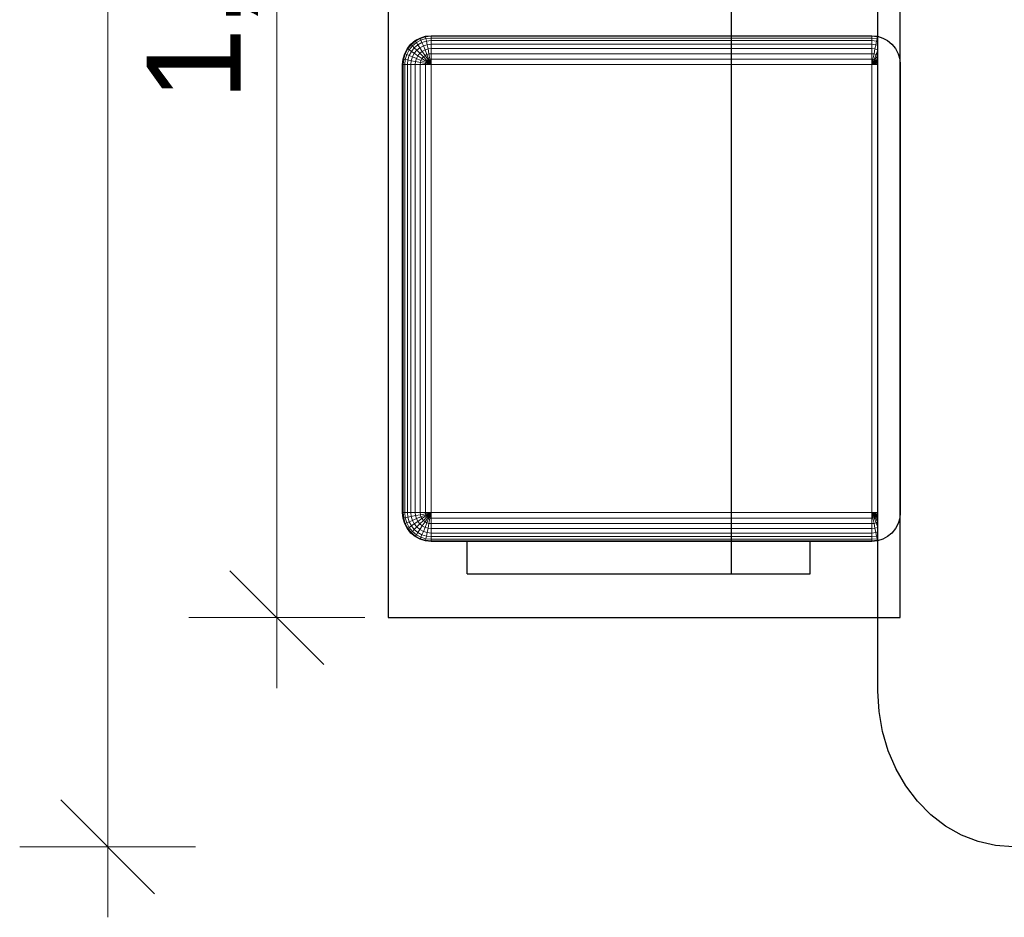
# Model space of a CAD drawing. Header units: millimetres. Extents: x -13131571 to -13125242, y -52286 to -49344.
# Tile 1 of 34: x -13131543 to -13130493, y -52140 to -51184. Entities that reach past the tile are written whole.
import ezdxf

# ---------------------------------------------------------------- set-up
doc = ezdxf.new("R2010")
doc.units = ezdxf.units.MM
doc.header["$MEASUREMENT"] = 0
doc.layers.add('0._RDC (93)_1_0', color=7, linetype='Continuous')
doc.layers.add('0._RDC (93)_1_BQN 2 COTATIONS PC', color=7, linetype='Continuous')
doc.styles.add('STYLE_GENERE_1', font='txt')

msp = doc.modelspace()

# ---------------------------------------------------------------- linework, layer by layer
at = {"layer": '0._RDC (93)_1_0', "color": 250, "linetype": 'Continuous', "lineweight": 0, "true_color": 0x191919}
for p, q in [((-13131150, -51820.9), (-13131150, -50482.1)), ((-13130628, -51899.2), (-13130628, -50538.4)), ((-13130784.2, -51104.7), (-13130784.2, -51200.9)), ((-13131115.9, -51203.2), (-13131110.3, -51201.4)), ((-13131110.3, -51201.4), (-13131104.3, -51200.9)), ((-13131110.1, -51202), (-13131110.3, -51201.4)), ((-13131110.1, -51202), (-13131104.3, -51201.4)), ((-13131104.3, -51201.4), (-13131104.3, -51200.9)), ((-13131104.3, -51200.9), (-13130634.5, -51200.9)), ((-13131104.3, -51203.2), (-13131104.3, -51201.4)), ((-13131104.3, -51201.4), (-13130634.5, -51201.4)), ((-13130634.5, -51200.9), (-13130634.5, -51201.4)), ((-13130634.5, -51200.9), (-13130628.6, -51201.4)), ((-13130634.5, -51201.4), (-13130634.5, -51203.2)), ((-13130634.5, -51201.4), (-13130628.7, -51202)), ((-13130628.6, -51201.4), (-13130628.7, -51202)), ((-13130628.6, -51201.4), (-13130628, -51201.6)), ((-13131129.5, -51214.5), (-13131125.8, -51209.9)), ((-13131129.1, -51214.9), (-13131125.4, -51210.3)), ((-13131127.6, -51215.8), (-13131124.1, -51211.5)), ((-13131125.8, -51209.9), (-13131121.2, -51206)), ((-13131125.4, -51210.3), (-13131125.8, -51209.9)), ((-13131125.4, -51210.3), (-13131120.9, -51206.5)), ((-13131124.1, -51211.5), (-13131125.4, -51210.3)), ((-13131124.1, -51211.5), (-13131119.9, -51208)), ((-13131122.2, -51213.5), (-13131124.1, -51211.5)), ((-13131122.2, -51213.5), (-13131118.3, -51210.4)), ((-13131121.2, -51206), (-13131115.9, -51203.2)), ((-13131120.9, -51206.5), (-13131121.2, -51206)), ((-13131120.9, -51206.5), (-13131115.7, -51203.7)), ((-13131119.9, -51208), (-13131120.9, -51206.5)), ((-13131119.9, -51208), (-13131115.1, -51205.4)), ((-13131118.3, -51210.4), (-13131119.9, -51208)), ((-13131118.3, -51210.4), (-13131114, -51208)), ((-13131116.2, -51213.5), (-13131118.3, -51210.4)), ((-13131116.2, -51213.5), (-13131112.5, -51211.5)), ((-13131115.7, -51203.7), (-13131115.9, -51203.2)), ((-13131115.7, -51203.7), (-13131110.1, -51202)), ((-13131115.1, -51205.4), (-13131115.7, -51203.7)), ((-13131115.1, -51205.4), (-13131109.8, -51203.7)), ((-13131114, -51208), (-13131115.1, -51205.4)), ((-13131114, -51208), (-13131109.3, -51206.5)), ((-13131112.5, -51211.5), (-13131114, -51208)), ((-13131112.5, -51211.5), (-13131108.5, -51210.3)), ((-13131110.8, -51215.8), (-13131112.5, -51211.5)), ((-13131109.8, -51203.7), (-13131110.1, -51202)), ((-13131109.8, -51203.7), (-13131104.3, -51203.2)), ((-13131109.3, -51206.5), (-13131109.8, -51203.7)), ((-13131109.3, -51206.5), (-13131104.3, -51206)), ((-13131108.5, -51210.3), (-13131109.3, -51206.5)), ((-13131108.5, -51210.3), (-13131104.3, -51209.9)), ((-13131107.6, -51214.9), (-13131108.5, -51210.3)), ((-13131104.3, -51206), (-13131104.3, -51203.2)), ((-13131104.3, -51203.2), (-13130634.5, -51203.2)), ((-13131104.3, -51209.9), (-13131104.3, -51206)), ((-13131104.3, -51206), (-13130634.5, -51206)), ((-13131104.3, -51214.5), (-13131104.3, -51209.9)), ((-13131104.3, -51209.9), (-13130634.5, -51209.9)), ((-13130634.5, -51203.2), (-13130634.5, -51206)), ((-13130634.5, -51203.2), (-13130629, -51203.7)), ((-13130634.5, -51206), (-13130634.5, -51209.9)), ((-13130634.5, -51206), (-13130629.6, -51206.5)), ((-13130634.5, -51209.9), (-13130634.5, -51214.5)), ((-13130634.5, -51209.9), (-13130630.3, -51210.3)), ((-13130630.3, -51210.3), (-13130631.2, -51214.9)), ((-13130629.6, -51206.5), (-13130630.3, -51210.3)), ((-13130630.3, -51210.3), (-13130628, -51211)), ((-13130629, -51203.7), (-13130629.6, -51206.5)), ((-13130629.6, -51206.5), (-13130628, -51207)), ((-13130628.7, -51202), (-13130629, -51203.7)), ((-13130629, -51203.7), (-13130628, -51204.1)), ((-13130628.7, -51202), (-13130628, -51202.3)), ((-13131134.1, -51225.6), (-13131132.3, -51219.9)), ((-13131133.5, -51225.7), (-13131131.8, -51220.1)), ((-13131132.3, -51219.9), (-13131129.5, -51214.5)), ((-13131131.8, -51220.1), (-13131132.3, -51219.9)), ((-13131131.8, -51220.1), (-13131129.1, -51214.9)), ((-13131130.2, -51220.8), (-13131131.8, -51220.1)), ((-13131131.8, -51226.1), (-13131130.2, -51220.8)), ((-13131130.2, -51220.8), (-13131127.6, -51215.8)), ((-13131127.6, -51221.8), (-13131130.2, -51220.8)), ((-13131129.1, -51214.9), (-13131129.5, -51214.5)), ((-13131127.6, -51215.8), (-13131129.1, -51214.9)), ((-13131129.1, -51226.6), (-13131127.6, -51221.8)), ((-13131125.3, -51217.4), (-13131127.6, -51215.8)), ((-13131127.6, -51221.8), (-13131125.3, -51217.4)), ((-13131124.1, -51223.3), (-13131127.6, -51221.8)), ((-13131125.3, -51217.4), (-13131122.2, -51213.5)), ((-13131122.2, -51219.5), (-13131125.3, -51217.4)), ((-13131124.1, -51223.3), (-13131122.2, -51219.5)), ((-13131119.5, -51216.2), (-13131122.2, -51213.5)), ((-13131122.2, -51219.5), (-13131119.5, -51216.2)), ((-13131118.3, -51222.1), (-13131122.2, -51219.5)), ((-13131119.9, -51225.1), (-13131118.3, -51222.1)), ((-13131119.5, -51216.2), (-13131116.2, -51213.5)), ((-13131116.2, -51219.5), (-13131119.5, -51216.2)), ((-13131118.3, -51222.1), (-13131116.2, -51219.5)), ((-13131114, -51225.1), (-13131118.3, -51222.1)), ((-13131113.7, -51217.4), (-13131116.2, -51213.5)), ((-13131116.2, -51219.5), (-13131113.7, -51217.4)), ((-13131112.5, -51223.3), (-13131116.2, -51219.5)), ((-13131113.7, -51217.4), (-13131110.8, -51215.8)), ((-13131110.8, -51221.8), (-13131113.7, -51217.4)), ((-13131112.5, -51223.3), (-13131110.8, -51221.8)), ((-13131110.8, -51215.8), (-13131107.6, -51214.9)), ((-13131108.8, -51220.8), (-13131110.8, -51215.8)), ((-13131110.8, -51221.8), (-13131108.8, -51220.8)), ((-13131107.6, -51226.6), (-13131110.8, -51221.8)), ((-13131108.8, -51220.8), (-13131106.6, -51220.1)), ((-13131106.6, -51226.1), (-13131108.8, -51220.8)), ((-13131107.6, -51214.9), (-13131104.3, -51214.5)), ((-13131106.6, -51220.1), (-13131107.6, -51214.9)), ((-13131106.6, -51220.1), (-13131104.3, -51219.9)), ((-13131105.5, -51225.7), (-13131106.6, -51220.1)), ((-13131104.3, -51219.9), (-13131104.3, -51214.5)), ((-13131104.3, -51214.5), (-13130634.5, -51214.5)), ((-13131104.3, -51225.6), (-13131104.3, -51219.9)), ((-13131104.3, -51219.9), (-13130634.5, -51219.9)), ((-13130634.5, -51214.5), (-13130634.5, -51219.9)), ((-13130634.5, -51214.5), (-13130631.2, -51214.9)), ((-13130634.5, -51219.9), (-13130634.5, -51225.6)), ((-13130634.5, -51219.9), (-13130632.2, -51220.1)), ((-13130632.2, -51220.1), (-13130633.4, -51225.7)), ((-13130631.2, -51214.9), (-13130632.2, -51220.1)), ((-13130632.2, -51220.1), (-13130630.1, -51220.8)), ((-13130630.1, -51220.8), (-13130632.2, -51226.1)), ((-13130631.2, -51214.9), (-13130628.1, -51215.8)), ((-13130628.1, -51221.8), (-13130631.2, -51226.6)), ((-13130628.1, -51215.8), (-13130630.1, -51220.8)), ((-13130630.1, -51220.8), (-13130628.1, -51221.8)), ((-13130628, -51215.6), (-13130628.1, -51215.8)), ((-13130628.1, -51215.8), (-13130628, -51215.9)), ((-13130628, -51221.7), (-13130628.1, -51221.8)), ((-13130628.1, -51221.8), (-13130628, -51221.9)), ((-13131134.7, -51231.6), (-13131134.1, -51225.6)), ((-13131134.7, -51708.9), (-13131134.7, -51231.6)), ((-13131134.7, -51231.6), (-13131134.1, -51231.6)), ((-13131133.5, -51225.7), (-13131134.1, -51225.6)), ((-13131134.1, -51231.6), (-13131133.5, -51225.7)), ((-13131134.1, -51708.9), (-13131134.1, -51231.6)), ((-13131134.1, -51231.6), (-13131132.3, -51231.6)), ((-13131131.8, -51226.1), (-13131133.5, -51225.7)), ((-13131132.3, -51231.6), (-13131131.8, -51226.1)), ((-13131132.3, -51708.9), (-13131132.3, -51231.6)), ((-13131132.3, -51231.6), (-13131129.5, -51231.6)), ((-13131129.1, -51226.6), (-13131131.8, -51226.1)), ((-13131129.5, -51231.6), (-13131129.1, -51226.6)), ((-13131129.5, -51708.9), (-13131129.5, -51231.6)), ((-13131129.5, -51231.6), (-13131125.8, -51231.6)), ((-13131125.4, -51227.4), (-13131129.1, -51226.6)), ((-13131125.8, -51231.6), (-13131125.4, -51227.4)), ((-13131125.8, -51708.9), (-13131125.8, -51231.6)), ((-13131125.8, -51231.6), (-13131121.2, -51231.6)), ((-13131125.4, -51227.4), (-13131124.1, -51223.3)), ((-13131120.9, -51228.3), (-13131125.4, -51227.4)), ((-13131119.9, -51225.1), (-13131124.1, -51223.3)), ((-13131121.2, -51231.6), (-13131120.9, -51228.3)), ((-13131121.2, -51708.9), (-13131121.2, -51231.6)), ((-13131121.2, -51231.6), (-13131115.9, -51231.6)), ((-13131120.9, -51228.3), (-13131119.9, -51225.1)), ((-13131115.7, -51229.3), (-13131120.9, -51228.3)), ((-13131115.1, -51227.1), (-13131119.9, -51225.1)), ((-13131115.9, -51231.6), (-13131115.7, -51229.3)), ((-13131115.9, -51708.9), (-13131115.9, -51231.6)), ((-13131115.9, -51231.6), (-13131110.3, -51231.6)), ((-13131115.7, -51229.3), (-13131115.1, -51227.1)), ((-13131110.1, -51230.5), (-13131115.7, -51229.3)), ((-13131115.1, -51227.1), (-13131114, -51225.1)), ((-13131109.8, -51229.3), (-13131115.1, -51227.1)), ((-13131114, -51225.1), (-13131112.5, -51223.3)), ((-13131109.3, -51228.3), (-13131114, -51225.1)), ((-13131108.5, -51227.4), (-13131112.5, -51223.3)), ((-13131110.3, -51231.6), (-13131110.1, -51230.5)), ((-13131110.3, -51708.9), (-13131110.3, -51231.6)), ((-13131110.3, -51231.6), (-13131104.3, -51231.6)), ((-13131110.1, -51230.5), (-13131109.8, -51229.3)), ((-13131104.3, -51231.6), (-13131110.1, -51230.5)), ((-13131109.8, -51229.3), (-13131109.3, -51228.3)), ((-13131104.3, -51231.6), (-13131109.8, -51229.3)), ((-13131109.3, -51228.3), (-13131108.5, -51227.4)), ((-13131104.3, -51231.6), (-13131109.3, -51228.3)), ((-13131108.5, -51227.4), (-13131107.6, -51226.6)), ((-13131104.3, -51231.6), (-13131108.5, -51227.4)), ((-13131107.6, -51226.6), (-13131106.6, -51226.1)), ((-13131104.3, -51231.6), (-13131107.6, -51226.6)), ((-13131106.6, -51226.1), (-13131105.5, -51225.7)), ((-13131104.3, -51231.6), (-13131106.6, -51226.1)), ((-13131105.5, -51225.7), (-13131104.3, -51225.6)), ((-13131104.3, -51231.6), (-13131105.5, -51225.7)), ((-13131104.3, -51231.6), (-13131104.3, -51225.6)), ((-13131104.3, -51225.6), (-13130634.5, -51225.6)), ((-13131104.3, -51231.6), (-13130634.5, -51231.6)), ((-13131104.3, -51708.9), (-13131104.3, -51231.6)), ((-13130634.5, -51225.6), (-13130634.5, -51231.6)), ((-13130634.5, -51225.6), (-13130633.4, -51225.7)), ((-13130633.4, -51225.7), (-13130634.5, -51231.6)), ((-13130632.2, -51226.1), (-13130634.5, -51231.6)), ((-13130631.2, -51226.6), (-13130634.5, -51231.6)), ((-13130630.3, -51227.4), (-13130634.5, -51231.6)), ((-13130629.6, -51228.3), (-13130634.5, -51231.6)), ((-13130629, -51229.3), (-13130634.5, -51231.6)), ((-13130628.7, -51230.5), (-13130634.5, -51231.6)), ((-13130634.5, -51231.6), (-13130634.5, -51708.9)), ((-13130634.5, -51231.6), (-13130628.6, -51231.6)), ((-13130633.4, -51225.7), (-13130632.2, -51226.1)), ((-13130632.2, -51226.1), (-13130631.2, -51226.6)), ((-13130631.2, -51226.6), (-13130630.3, -51227.4)), ((-13130628, -51225), (-13130630.3, -51227.4)), ((-13130630.3, -51227.4), (-13130629.6, -51228.3)), ((-13130628, -51227.2), (-13130629.6, -51228.3)), ((-13130629.6, -51228.3), (-13130629, -51229.3)), ((-13130628, -51228.9), (-13130629, -51229.3)), ((-13130629, -51229.3), (-13130628.7, -51230.5)), ((-13130628, -51230.3), (-13130628.7, -51230.5)), ((-13130628.7, -51230.5), (-13130628.6, -51231.6)), ((-13130628.6, -51231.6), (-13130628, -51231.6)), ((-13130628.6, -51231.6), (-13130628.6, -51708.9)), ((-13131134.1, -51708.9), (-13131134.7, -51708.9)), ((-13131134.1, -51714.9), (-13131134.7, -51708.9)), ((-13131132.3, -51708.9), (-13131134.1, -51708.9)), ((-13131133.5, -51714.8), (-13131134.1, -51708.9)), ((-13131133.5, -51714.8), (-13131134.1, -51714.9)), ((-13131132.3, -51720.7), (-13131134.1, -51714.9)), ((-13131131.8, -51714.4), (-13131133.5, -51714.8)), ((-13131131.8, -51720.4), (-13131133.5, -51714.8)), ((-13131129.5, -51708.9), (-13131132.3, -51708.9)), ((-13131131.8, -51714.4), (-13131132.3, -51708.9)), ((-13131129.1, -51713.9), (-13131131.8, -51714.4)), ((-13131130.2, -51719.8), (-13131131.8, -51714.4)), ((-13131125.8, -51708.9), (-13131129.5, -51708.9)), ((-13131129.1, -51713.9), (-13131129.5, -51708.9)), ((-13131125.4, -51713.1), (-13131129.1, -51713.9)), ((-13131127.6, -51718.7), (-13131129.1, -51713.9)), ((-13131121.2, -51708.9), (-13131125.8, -51708.9)), ((-13131125.4, -51713.1), (-13131125.8, -51708.9)), ((-13131120.9, -51712.2), (-13131125.4, -51713.1)), ((-13131124.1, -51717.2), (-13131125.4, -51713.1)), ((-13131119.9, -51715.4), (-13131124.1, -51717.2)), ((-13131115.9, -51708.9), (-13131121.2, -51708.9)), ((-13131120.9, -51712.2), (-13131121.2, -51708.9)), ((-13131115.7, -51711.2), (-13131120.9, -51712.2)), ((-13131119.9, -51715.4), (-13131120.9, -51712.2)), ((-13131115.1, -51713.4), (-13131119.9, -51715.4)), ((-13131118.3, -51718.4), (-13131119.9, -51715.4)), ((-13131114, -51715.4), (-13131118.3, -51718.4)), ((-13131110.3, -51708.9), (-13131115.9, -51708.9)), ((-13131115.7, -51711.2), (-13131115.9, -51708.9)), ((-13131110.1, -51710.1), (-13131115.7, -51711.2)), ((-13131115.1, -51713.4), (-13131115.7, -51711.2)), ((-13131109.8, -51711.2), (-13131115.1, -51713.4)), ((-13131114, -51715.4), (-13131115.1, -51713.4)), ((-13131109.3, -51712.2), (-13131114, -51715.4)), ((-13131112.5, -51717.2), (-13131114, -51715.4)), ((-13131108.5, -51713.1), (-13131112.5, -51717.2)), ((-13131107.6, -51713.9), (-13131110.8, -51718.7)), ((-13131104.3, -51708.9), (-13131110.3, -51708.9)), ((-13131110.1, -51710.1), (-13131110.3, -51708.9)), ((-13131104.3, -51708.9), (-13131110.1, -51710.1)), ((-13131109.8, -51711.2), (-13131110.1, -51710.1)), ((-13131104.3, -51708.9), (-13131109.8, -51711.2)), ((-13131109.3, -51712.2), (-13131109.8, -51711.2)), ((-13131104.3, -51708.9), (-13131109.3, -51712.2)), ((-13131108.5, -51713.1), (-13131109.3, -51712.2)), ((-13131106.6, -51714.4), (-13131108.8, -51719.8)), ((-13131104.3, -51708.9), (-13131108.5, -51713.1)), ((-13131107.6, -51713.9), (-13131108.5, -51713.1)), ((-13131104.3, -51708.9), (-13131107.6, -51713.9)), ((-13131106.6, -51714.4), (-13131107.6, -51713.9)), ((-13131104.3, -51708.9), (-13131106.6, -51714.4)), ((-13131105.5, -51714.8), (-13131106.6, -51714.4)), ((-13131105.5, -51714.8), (-13131106.6, -51720.4)), ((-13131104.3, -51708.9), (-13131105.5, -51714.8)), ((-13131104.3, -51714.9), (-13131105.5, -51714.8)), ((-13130634.5, -51708.9), (-13131104.3, -51708.9)), ((-13131104.3, -51714.9), (-13131104.3, -51708.9)), ((-13131104.3, -51720.7), (-13131104.3, -51714.9)), ((-13130634.5, -51714.9), (-13131104.3, -51714.9)), ((-13130628.6, -51708.9), (-13130634.5, -51708.9)), ((-13130634.5, -51708.9), (-13130634.5, -51714.9)), ((-13130634.5, -51708.9), (-13130633.4, -51714.8)), ((-13130634.5, -51708.9), (-13130632.2, -51714.4)), ((-13130634.5, -51708.9), (-13130631.2, -51713.9)), ((-13130634.5, -51708.9), (-13130630.3, -51713.1)), ((-13130634.5, -51708.9), (-13130629.6, -51712.2)), ((-13130634.5, -51708.9), (-13130629, -51711.2)), ((-13130634.5, -51708.9), (-13130628.7, -51710.1)), ((-13130633.4, -51714.8), (-13130634.5, -51714.9)), ((-13130634.5, -51714.9), (-13130634.5, -51720.7)), ((-13130632.2, -51714.4), (-13130633.4, -51714.8)), ((-13130633.4, -51714.8), (-13130632.2, -51720.4)), ((-13130631.2, -51713.9), (-13130632.2, -51714.4)), ((-13130632.2, -51714.4), (-13130630.1, -51719.8)), ((-13130630.3, -51713.1), (-13130631.2, -51713.9)), ((-13130631.2, -51713.9), (-13130628.1, -51718.7)), ((-13130629.6, -51712.2), (-13130630.3, -51713.1)), ((-13130630.3, -51713.1), (-13130628, -51715.5)), ((-13130629, -51711.2), (-13130629.6, -51712.2)), ((-13130629.6, -51712.2), (-13130628, -51713.3)), ((-13130628.7, -51710.1), (-13130629, -51711.2)), ((-13130629, -51711.2), (-13130628, -51711.6)), ((-13130628.6, -51708.9), (-13130628.7, -51710.1)), ((-13130628.7, -51710.1), (-13130628, -51710.2)), ((-13130628, -51708.9), (-13130628.6, -51708.9)), ((-13131131.8, -51720.4), (-13131132.3, -51720.7)), ((-13131129.5, -51726), (-13131132.3, -51720.7)), ((-13131130.2, -51719.8), (-13131131.8, -51720.4)), ((-13131129.1, -51725.7), (-13131131.8, -51720.4)), ((-13131127.6, -51718.7), (-13131130.2, -51719.8)), ((-13131127.6, -51724.7), (-13131130.2, -51719.8)), ((-13131129.1, -51725.7), (-13131129.5, -51726)), ((-13131125.8, -51730.7), (-13131129.5, -51726)), ((-13131127.6, -51724.7), (-13131129.1, -51725.7)), ((-13131125.4, -51730.2), (-13131129.1, -51725.7)), ((-13131124.1, -51717.2), (-13131127.6, -51718.7)), ((-13131125.3, -51723.1), (-13131127.6, -51718.7)), ((-13131125.3, -51723.1), (-13131127.6, -51724.7)), ((-13131124.1, -51729), (-13131127.6, -51724.7)), ((-13131122.2, -51721), (-13131125.3, -51723.1)), ((-13131122.2, -51727), (-13131125.3, -51723.1)), ((-13131122.2, -51721), (-13131124.1, -51717.2)), ((-13131118.3, -51718.4), (-13131122.2, -51721)), ((-13131119.5, -51724.3), (-13131122.2, -51721)), ((-13131119.5, -51724.3), (-13131122.2, -51727)), ((-13131116.2, -51721), (-13131119.5, -51724.3)), ((-13131116.2, -51727), (-13131119.5, -51724.3)), ((-13131116.2, -51721), (-13131118.3, -51718.4)), ((-13131112.5, -51717.2), (-13131116.2, -51721)), ((-13131113.7, -51723.1), (-13131116.2, -51721)), ((-13131113.7, -51723.1), (-13131116.2, -51727)), ((-13131110.8, -51718.7), (-13131113.7, -51723.1)), ((-13131110.8, -51724.7), (-13131113.7, -51723.1)), ((-13131110.8, -51718.7), (-13131112.5, -51717.2)), ((-13131110.8, -51724.7), (-13131112.5, -51729)), ((-13131108.8, -51719.8), (-13131110.8, -51718.7)), ((-13131108.8, -51719.8), (-13131110.8, -51724.7)), ((-13131107.6, -51725.7), (-13131110.8, -51724.7)), ((-13131106.6, -51720.4), (-13131108.8, -51719.8)), ((-13131107.6, -51725.7), (-13131108.5, -51730.2)), ((-13131106.6, -51720.4), (-13131107.6, -51725.7)), ((-13131104.3, -51726), (-13131107.6, -51725.7)), ((-13131104.3, -51720.7), (-13131106.6, -51720.4)), ((-13130634.5, -51720.7), (-13131104.3, -51720.7)), ((-13131104.3, -51726), (-13131104.3, -51720.7)), ((-13130634.5, -51726), (-13131104.3, -51726)), ((-13131104.3, -51730.7), (-13131104.3, -51726)), ((-13130632.2, -51720.4), (-13130634.5, -51720.7)), ((-13130634.5, -51720.7), (-13130634.5, -51726)), ((-13130631.2, -51725.7), (-13130634.5, -51726)), ((-13130634.5, -51726), (-13130634.5, -51730.7)), ((-13130630.1, -51719.8), (-13130632.2, -51720.4)), ((-13130632.2, -51720.4), (-13130631.2, -51725.7)), ((-13130628.1, -51724.7), (-13130631.2, -51725.7)), ((-13130631.2, -51725.7), (-13130630.3, -51730.2)), ((-13130628.1, -51718.7), (-13130630.1, -51719.8)), ((-13130630.1, -51719.8), (-13130628.1, -51724.7)), ((-13130628, -51718.6), (-13130628.1, -51718.7)), ((-13130628.1, -51718.7), (-13130628, -51718.8)), ((-13130628, -51724.6), (-13130628.1, -51724.7)), ((-13130628.1, -51724.7), (-13130628, -51724.9)), ((-13131125.4, -51730.2), (-13131125.8, -51730.7)), ((-13131121.2, -51734.5), (-13131125.8, -51730.7)), ((-13131124.1, -51729), (-13131125.4, -51730.2)), ((-13131120.9, -51734), (-13131125.4, -51730.2)), ((-13131122.2, -51727), (-13131124.1, -51729)), ((-13131119.9, -51732.5), (-13131124.1, -51729)), ((-13131118.3, -51730.2), (-13131122.2, -51727)), ((-13131120.9, -51734), (-13131121.2, -51734.5)), ((-13131115.9, -51737.3), (-13131121.2, -51734.5)), ((-13131119.9, -51732.5), (-13131120.9, -51734)), ((-13131115.7, -51736.8), (-13131120.9, -51734)), ((-13131118.3, -51730.2), (-13131119.9, -51732.5)), ((-13131115.1, -51735.2), (-13131119.9, -51732.5)), ((-13131116.2, -51727), (-13131118.3, -51730.2)), ((-13131114, -51732.5), (-13131118.3, -51730.2)), ((-13131112.5, -51729), (-13131116.2, -51727)), ((-13131115.7, -51736.8), (-13131115.9, -51737.3)), ((-13131115.1, -51735.2), (-13131115.7, -51736.8)), ((-13131110.1, -51738.5), (-13131115.7, -51736.8)), ((-13131114, -51732.5), (-13131115.1, -51735.2)), ((-13131109.8, -51736.8), (-13131115.1, -51735.2)), ((-13131112.5, -51729), (-13131114, -51732.5)), ((-13131109.3, -51734), (-13131114, -51732.5)), ((-13131108.5, -51730.2), (-13131112.5, -51729)), ((-13131109.8, -51736.8), (-13131110.1, -51738.5)), ((-13131109.3, -51734), (-13131109.8, -51736.8)), ((-13131104.3, -51737.3), (-13131109.8, -51736.8)), ((-13131108.5, -51730.2), (-13131109.3, -51734)), ((-13131104.3, -51734.5), (-13131109.3, -51734)), ((-13131104.3, -51730.7), (-13131108.5, -51730.2)), ((-13130634.5, -51730.7), (-13131104.3, -51730.7)), ((-13131104.3, -51734.5), (-13131104.3, -51730.7)), ((-13131104.3, -51737.3), (-13131104.3, -51734.5)), ((-13130634.5, -51734.5), (-13131104.3, -51734.5)), ((-13130630.3, -51730.2), (-13130634.5, -51730.7)), ((-13130634.5, -51730.7), (-13130634.5, -51734.5)), ((-13130629.6, -51734), (-13130634.5, -51734.5)), ((-13130634.5, -51734.5), (-13130634.5, -51737.3)), ((-13130629, -51736.8), (-13130634.5, -51737.3)), ((-13130628, -51729.5), (-13130630.3, -51730.2)), ((-13130630.3, -51730.2), (-13130629.6, -51734)), ((-13130628, -51733.5), (-13130629.6, -51734)), ((-13130629.6, -51734), (-13130629, -51736.8)), ((-13130628, -51736.5), (-13130629, -51736.8)), ((-13130629, -51736.8), (-13130628.7, -51738.5)), ((-13131110.3, -51739.1), (-13131115.9, -51737.3)), ((-13131110.1, -51738.5), (-13131110.3, -51739.1)), ((-13131104.3, -51739.7), (-13131110.3, -51739.1)), ((-13131104.3, -51739.1), (-13131110.1, -51738.5)), ((-13131104.3, -51739.1), (-13131104.3, -51737.3)), ((-13130634.5, -51737.3), (-13131104.3, -51737.3)), ((-13131104.3, -51739.7), (-13131104.3, -51739.1)), ((-13130634.5, -51739.1), (-13131104.3, -51739.1)), ((-13130634.5, -51739.7), (-13131104.3, -51739.7)), ((-13131066, -51774.1), (-13131066, -51739.7)), ((-13130784.2, -51739.7), (-13130784.2, -51774.1)), ((-13130700.2, -51739.7), (-13130700.2, -51774.1)), ((-13130634.5, -51737.3), (-13130634.5, -51739.1)), ((-13130628.7, -51738.5), (-13130634.5, -51739.1)), ((-13130634.5, -51739.1), (-13130634.5, -51739.7)), ((-13130628.6, -51739.1), (-13130634.5, -51739.7)), ((-13130628, -51738.3), (-13130628.7, -51738.5)), ((-13130628.7, -51738.5), (-13130628.6, -51739.1)), ((-13130628, -51738.9), (-13130628.6, -51739.1)), ((-13130888.1, -51774.1), (-13131066, -51774.1)), ((-13130784.2, -51774.1), (-13130888.1, -51774.1)), ((-13130700.2, -51774.1), (-13130784.2, -51774.1)), ((-13130628, -51820.9), (-13131150, -51820.9)), ((-13130626.7, -51920.9), (-13130628, -51899.2)), ((-13130623.1, -51942.2), (-13130626.7, -51920.9)), ((-13130617, -51962.8), (-13130623.1, -51942.2)), ((-13130608.7, -51982.2), (-13130617, -51962.8)), ((-13130598.2, -52000.3), (-13130608.7, -51982.2)), ((-13130585.8, -52016.6), (-13130598.2, -52000.3)), ((-13130571.6, -52030.9), (-13130585.8, -52016.6)), ((-13130556, -52043), (-13130571.6, -52030.9)), ((-13130539.1, -52052.6), (-13130556, -52043)), ((-13130521.2, -52059.6), (-13130539.1, -52052.6)), ((-13130502.8, -52063.8), (-13130521.2, -52059.6)), ((-13130484, -52065.2), (-13130502.8, -52063.8))]:
    msp.add_line(p, q, dxfattribs=at)
at = {"layer": '0._RDC (93)_1_0', "color": 7, "linetype": 'Continuous', "lineweight": 30, "flags": 128}
for points in [[(-13130484, -52065.2), (-13130502.8, -52063.8), (-13130521.2, -52059.6), (-13130539.1, -52052.6), (-13130556, -52043), (-13130571.6, -52030.9), (-13130585.8, -52016.6), (-13130598.2, -52000.3), (-13130608.7, -51982.2), (-13130617, -51962.8), (-13130623.1, -51942.2), (-13130626.7, -51920.9), (-13130628, -51899.2), (-13130628, -50405.2)], [(-13131150, -50482.1), (-13131150, -51820.9)], [(-13130784.2, -51774.1), (-13130784.2, -50482.1)], [(-13130604.2, -51820.9), (-13130604.2, -50482.1)], [(-13131066, -51774.1), (-13131066, -51739.6)], [(-13130700.2, -51739.6), (-13131066, -51739.6)], [(-13130700.2, -51774.1), (-13130700.2, -51739.6)], [(-13131066, -51774.1), (-13130700.2, -51774.1)], [(-13130888.1, -51774.1), (-13130784.2, -51774.1)], [(-13131150, -51820.9), (-13130604.2, -51820.9)]]:
    msp.add_lwpolyline(points, dxfattribs=at)
msp.add_lwpolyline([(-13131132.3, -51720.7), (-13131134.1, -51714.9), (-13131134.7, -51708.9), (-13131134.7, -51231.6), (-13131134.1, -51225.6), (-13131132.3, -51219.9), (-13131129.5, -51214.5), (-13131125.8, -51209.9), (-13131121.2, -51206), (-13131115.9, -51203.2), (-13131110.3, -51201.4), (-13131104.3, -51200.9), (-13130634.5, -51200.9), (-13130628.6, -51201.4), (-13130622.9, -51203.2), (-13130617.7, -51206), (-13130613.1, -51209.9), (-13130609.3, -51214.5), (-13130606.5, -51219.9), (-13130604.8, -51225.6), (-13130604.2, -51231.6), (-13130604.2, -51708.9), (-13130604.8, -51714.9), (-13130606.5, -51720.7), (-13130609.3, -51726), (-13130613.1, -51730.7), (-13130617.7, -51734.5), (-13130622.9, -51737.3), (-13130628.6, -51739.1), (-13130634.5, -51739.7), (-13131104.3, -51739.7), (-13131110.3, -51739.1), (-13131115.9, -51737.3), (-13131121.2, -51734.5), (-13131125.8, -51730.7), (-13131129.5, -51726)], close=True, dxfattribs=at)
at = {"layer": '0._RDC (93)_1_BQN 2 COTATIONS PC', "color": 250, "linetype": 'Continuous', "lineweight": 0, "true_color": 0x191919}
for p, q in [((-13131449, -52065.2), (-13131449, -49829.6)), ((-13131268.8, -51820.9), (-13131268.8, -50482.1)), ((-13131318.8, -51770.9), (-13131218.8, -51870.9)), ((-13131175.1, -51820.9), (-13131362.6, -51820.9)), ((-13131268.8, -51895.9), (-13131268.8, -51820.9)), ((-13131499, -52015.2), (-13131399, -52115.2)), ((-13131355.3, -52065.2), (-13131542.8, -52065.2)), ((-13131449, -52140.2), (-13131449, -52065.2))]:
    msp.add_line(p, q, dxfattribs=at)

# ---------------------------------------------------------------- texts
at = {"layer": '0._RDC (93)_1_BQN 2 COTATIONS PC', "color": 250, "linetype": 'Continuous', "lineweight": 0, "true_color": 0x191919, "insert": (-13131288.8, -51270.1), "char_height": 100, "width": 237.271, "attachment_point": 7, "rotation": 90, "style": 'STYLE_GENERE_1'}
msp.add_mtext('\\A1;{\\pql;\\fArial Unicode MS|b0|i0|c0|p0;\\W1.000000;1,35}', dxfattribs=at)

doc.saveas('drawing.dxf')
